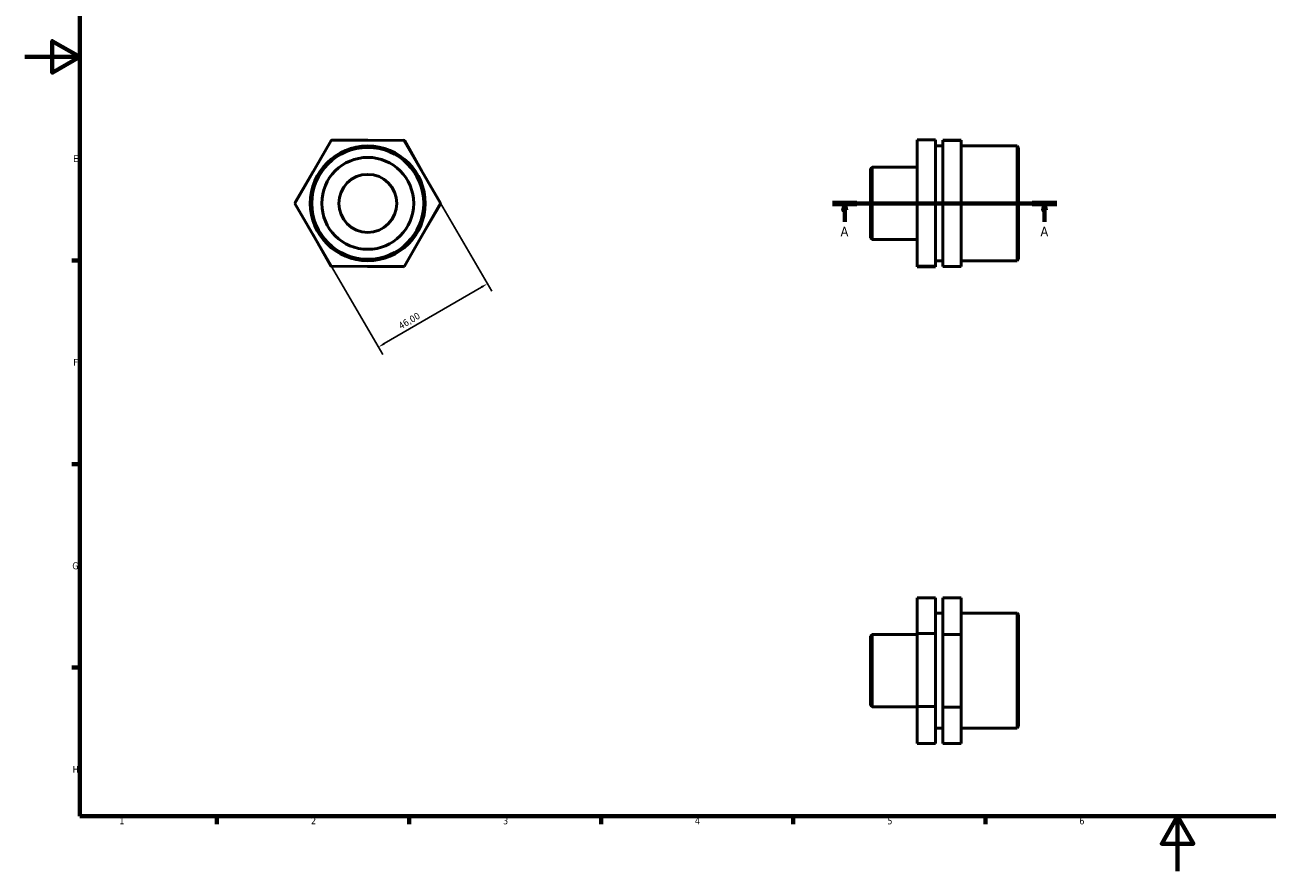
# Model space of a CAD drawing. Header units: millimetres. Extents: x 0 to 906, y 0 to 594.
# Tile 1 of 3: x 0 to 453, y 0 to 309. Entities that reach past the tile are written whole.
import ezdxf

# ---------------------------------------------------------------- set-up
doc = ezdxf.new("R2010")
doc.units = ezdxf.units.MM
doc.linetypes.add('CHAIN', pattern=[0.7087, 0.4724, -0.0591, 0.1181, -0.0591])
for name, color, linetype, lineweight in [('Border (ISO)', 7, 'Continuous', 70), ('Dimension (ISO)', 7, 'Continuous', 25), ('Section Line (ISO)', 7, 'CHAIN', 70), ('Visible (ISO)', 7, 'Continuous', 50)]:
    doc.layers.add(name, color=color, linetype=linetype, lineweight=lineweight)
doc.styles.add('Label Text (ISO)', font='tahoma.ttf')
doc.styles.add('Note Text (ISO)', font='tahoma.ttf')
doc.dimstyles.new('Default (ISO)', dxfattribs={"dimtxt": 2.5, "dimasz": 2.5, "dimexe": 3.175, "dimexo": 0, "dimgap": 0.762, "dimtad": 1, "dimrnd": 1e-08, "dimzin": 0, "dimtxsty": 'Note Text (ISO)', "dimcen": 0.09, "dimdle": 10, "dimclrd": 256, "dimclre": 256, "dimclrt": 232, "dimazin": 0, "dimtfac": 1.40208, "dimtmove": 0, "dimatfit": 3, "dimfxl": 1, "dimtolj": 1, "dimtzin": 0, "dimlwd": -1, "dimlwe": -1, "dimarcsym": 0})

# ---------------------------------------------------------------- blocks, each defined once
blk = doc.blocks.new('Borders Default Border')
at = {"layer": 'Border (ISO)'}
for p, q in [((20, 222.75), (17.1, 222.75)), ((20, 148.5), (17.1, 148.5)), ((20, 74.25), (17.1, 74.25)), ((70.08, 20), (70.08, 17.1)), ((140.17, 20), (140.17, 17.1)), ((210.25, 20), (210.25, 17.1)), ((280.33, 20), (280.33, 17.1)), ((350.42, 20), (350.42, 17.1))]:
    blk.add_line(p, q, dxfattribs=at)
at = {"layer": 'Border (ISO)', "flags": 128}
for points in [[(20, 20), (20, 574), (821, 574), (821, 20), (20, 20)], [(0, 297), (20, 297), (10, 302.77), (10, 291.23), (20, 297)], [(420.5, 0), (420.5, 20), (414.73, 10), (426.27, 10), (420.5, 20)]]:
    blk.add_lwpolyline(points, dxfattribs=at)
at = {"layer": 'Border (ISO)', "color": 232, "true_color": 0xca0064, "char_height": 2.5, "attachment_point": 7, "style": 'Note Text (ISO)'}
for s, insert in [('E', (17.64, 258.63)), ('F', (17.7, 184.38)), ('G', (17.31, 110.08)), ('H', (17.44, 35.88)), ('1', (34.48, 17.1)), ('2', (104.37, 17.1)), ('3', (174.43, 17.05)), ('4', (244.42, 17.1)), ('5', (314.64, 17.05)), ('6', (384.66, 17.05))]:
    blk.add_mtext(s, dxfattribs=dict(at, insert=insert))
blk = doc.blocks.new('2dTransSection0')
at = {"layer": 'Section Line (ISO)', "linetype": 'CHAIN'}
blk.add_line((294.58, 243.6), (376.48, 243.6), dxfattribs=at)
at = {"layer": 'Section Line (ISO)', "linetype": 'Continuous', "lineweight": 140}
for p, q in [((294.58, 243.6), (303.56, 243.6)), ((367.5, 243.6), (376.48, 243.6))]:
    blk.add_line(p, q, dxfattribs=at)
at = {"layer": 'Section Line (ISO)', "linetype": 'Continuous'}
for p, q in [((299.07, 243.6), (298.57, 241.1)), ((298.57, 241.1), (299.57, 241.1)), ((299.07, 241.1), (299.07, 243.6)), ((299.57, 241.1), (299.07, 243.6)), ((299.07, 236.87), (299.07, 241.1)), ((371.99, 243.6), (371.49, 241.1)), ((371.49, 241.1), (372.49, 241.1)), ((371.99, 241.1), (371.99, 243.6)), ((372.49, 241.1), (371.99, 243.6)), ((371.99, 236.87), (371.99, 241.1))]:
    blk.add_line(p, q, dxfattribs=at)
at = {"layer": 'Section Line (ISO)', "linetype": 'Continuous', "flags": 128}
for points in [[(299.57, 241.1), (299.07, 243.6), (298.57, 241.1), (299.57, 241.1)], [(372.49, 241.1), (371.99, 243.6), (371.49, 241.1), (372.49, 241.1)]]:
    blk.add_lwpolyline(points, dxfattribs=at)
at = {"layer": 'Section Line (ISO)'}
for points in [[(299.57, 241.1), (299.07, 243.6), (298.57, 241.1), (299.57, 241.1)], [(372.49, 241.1), (371.99, 243.6), (371.49, 241.1), (372.49, 241.1)]]:
    blk.add_solid(points, dxfattribs=at)
at = {"layer": 'Section Line (ISO)', "char_height": 3.5, "attachment_point": 7, "style": 'Label Text (ISO)'}
for insert in [(297.58, 231.6), (370.5, 231.6)]:
    blk.add_mtext('A', dxfattribs=dict(at, insert=insert))
blk = doc.blocks.new('*D12')
at = {"layer": 'Defpoints', "color": 0, "transparency": 16777216}
for p in [(151.64, 243.68), (111.88, 220.56), (128.97, 191.16)]:
    blk.add_point(p, dxfattribs=at)
at = {"layer": 'Dimension (ISO)', "transparency": 16777216}
for p, q in [((151.64, 243.68), (170.33, 211.54)), ((111.88, 220.56), (130.56, 188.42)), ((166.57, 213.03), (131.13, 192.42))]:
    blk.add_line(p, q, dxfattribs=at)
for points in [[(166.36, 213.39), (166.78, 212.67), (168.73, 214.28)], [(130.92, 192.78), (131.34, 192.06), (128.97, 191.16)]]:
    blk.add_solid(points, dxfattribs=at)
at = {"layer": 'Dimension (ISO)', "color": 232, "true_color": 0xca0064, "transparency": 16777216, "insert": (135.92, 199.76), "char_height": 2.5, "attachment_point": 1, "rotation": 30.1746, "style": 'Note Text (ISO)'}
blk.add_mtext('\\A1;46,00', dxfattribs=at)

msp = doc.modelspace()

# ---------------------------------------------------------------- linework, layer by layer
at = {"layer": 'Visible (ISO)'}
for p, q in [((98.528, 243.515), (111.737, 266.556)), ((111.737, 266.556), (138.295, 266.637)), ((111.926, 266.556), (112.022, 266.72)), ((112.022, 266.72), (125.158, 266.597)), ((138.295, 266.637), (151.644, 243.677)), ((138.39, 266.473), (138.579, 266.471)), ((138.579, 266.471), (145.041, 255.034)), ((325.531, 266.72), (325.531, 243.845)), ((332.181, 266.72), (325.531, 266.72)), ((332.181, 243.845), (332.181, 266.72)), ((332.181, 264.551), (334.881, 264.551)), ((341.531, 266.637), (334.881, 266.637)), ((334.881, 266.637), (334.881, 266.556)), ((334.881, 266.556), (334.881, 243.515)), ((341.531, 266.556), (334.881, 266.556)), ((341.531, 266.556), (341.531, 266.637)), ((341.531, 243.515), (341.531, 266.556)), ((341.531, 264.551), (361.991, 264.551)), ((361.991, 222.641), (361.991, 264.551)), ((362.531, 264.011), (361.991, 264.551)), ((362.531, 264.011), (362.531, 223.181)), ((98.529, 243.845), (105.203, 255.159)), ((308.531, 256.277), (309.071, 256.817)), ((308.531, 230.916), (308.531, 256.277)), ((309.071, 256.817), (309.071, 230.376)), ((309.071, 256.817), (325.531, 256.817)), ((111.877, 220.556), (98.528, 243.515)), ((98.622, 243.68), (98.529, 243.845)), ((151.644, 243.677), (138.435, 220.637)), ((151.643, 243.348), (144.968, 232.033)), ((151.549, 243.513), (151.643, 243.348)), ((332.181, 243.845), (325.531, 243.845)), ((325.531, 243.845), (325.531, 220.722)), ((332.181, 220.722), (332.181, 243.845)), ((341.531, 243.515), (334.881, 243.515)), ((334.881, 243.515), (334.881, 220.556)), ((341.531, 220.556), (341.531, 243.515)), ((111.592, 220.722), (105.13, 232.159)), ((308.531, 230.916), (309.071, 230.376)), ((309.071, 230.376), (325.531, 230.376)), ((332.181, 222.641), (334.881, 222.641)), ((341.531, 222.641), (361.991, 222.641)), ((362.531, 223.181), (361.991, 222.641)), ((111.781, 220.72), (111.592, 220.722)), ((138.435, 220.637), (111.877, 220.556)), ((138.149, 220.473), (125.013, 220.596)), ((138.245, 220.636), (138.149, 220.473)), ((325.531, 220.722), (325.531, 220.473)), ((332.181, 220.722), (325.531, 220.722)), ((332.181, 220.473), (325.531, 220.473)), ((332.181, 220.473), (332.181, 220.722)), ((341.531, 220.556), (334.881, 220.556)), ((332.181, 99.713), (325.531, 99.713)), ((325.531, 99.713), (325.531, 86.65)), ((332.181, 86.65), (332.181, 99.713)), ((341.531, 99.714), (334.881, 99.714)), ((334.881, 99.714), (334.881, 86.365)), ((341.531, 86.365), (341.531, 99.714)), ((332.181, 94.111), (334.881, 94.111)), ((341.531, 94.111), (361.991, 94.111)), ((361.991, 52.201), (361.991, 94.111)), ((362.531, 93.571), (361.991, 94.111)), ((362.531, 93.571), (362.531, 52.741)), ((308.531, 85.836), (309.071, 86.376)), ((309.071, 86.376), (309.071, 59.935)), ((309.071, 86.376), (325.531, 86.376)), ((332.181, 86.65), (325.531, 86.65)), ((325.531, 86.65), (325.531, 60.093)), ((332.181, 60.093), (332.181, 86.65)), ((341.531, 86.365), (334.881, 86.365)), ((334.881, 86.365), (334.881, 59.807)), ((341.531, 59.807), (341.531, 86.365)), ((308.531, 60.475), (308.531, 85.836)), ((308.531, 60.475), (309.071, 59.935)), ((309.071, 59.935), (325.531, 59.935)), ((325.531, 60.093), (325.531, 46.599)), ((332.181, 60.093), (325.531, 60.093)), ((332.181, 46.599), (332.181, 60.093)), ((334.881, 59.807), (334.881, 46.598)), ((341.531, 59.807), (334.881, 59.807)), ((341.531, 46.598), (341.531, 59.807)), ((332.181, 52.201), (334.881, 52.201)), ((341.531, 52.201), (361.991, 52.201)), ((362.531, 52.741), (361.991, 52.201)), ((332.181, 46.599), (325.531, 46.599)), ((341.531, 46.598), (334.881, 46.598))]:
    msp.add_line(p, q, dxfattribs=at)
for radius in [20.955, 20.415, 16.764, 10.576]:
    msp.add_circle((125.086, 243.596), radius, dxfattribs=at)

# ---------------------------------------------------------------- block references
msp.add_blockref('Borders Default Border', (0, 0))
at = {"layer": 'Section Line (ISO)'}
msp.add_blockref('2dTransSection0', (0, 0), dxfattribs=at)

# ---------------------------------------------------------------- dimensions: what is measured, and where the dimension line sits
at = {"layer": 'Dimension (ISO)'}
dim = msp.add_linear_dim(base=(128.966, 191.163), p1=(151.644, 243.677), p2=(111.877, 220.556), angle=210.17457, dimstyle='Default (ISO)', override={"dimdec": 2, "dimtp": 0, "dimtm": 0, "dimtdec": 2, "dimtofl": 0, "dimatfit": 1}, dxfattribs=at)
dim.commit()
dim.dimension.update_dxf_attribs({"geometry": '*D12', "text_midpoint": (141.502, 198.451), "dimtype": 160})

doc.saveas('drawing.dxf')
